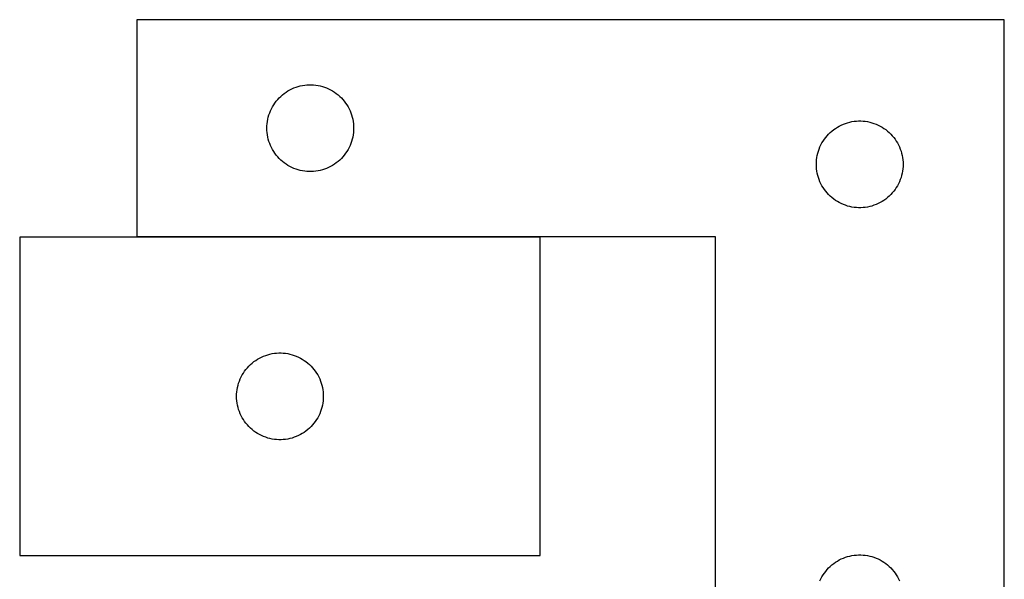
# Model space of a CAD drawing. Header units: millimetres. Extents: x 7 to 1492, y 7 to 455.
# Tile 2 of 6: x 22 to 363, y 262 to 455. Entities that reach past the tile are written whole.
import ezdxf

# ---------------------------------------------------------------- set-up
doc = ezdxf.new("R2010")
doc.units = ezdxf.units.MM
doc.layers.add('COMMON', color=5, linetype='CONTINUOUS', true_color=0x0000ff)
doc.layers.add('CUT', color=7, linetype='CONTINUOUS', true_color=0x000000)

msp = doc.modelspace()

# ---------------------------------------------------------------- linework, layer by layer
at = {"layer": 'COMMON'}
msp.add_line((202.232355, 380.321943), (62.71906, 380.321943), dxfattribs=at)
at = {"layer": 'CUT'}
for p, q in [((362.71906, 455.421943), (62.71906, 455.421943)), ((62.71906, 455.421943), (62.71906, 380.421943)), ((362.71906, 205.421943), (362.71906, 455.421943)), ((118.526776, 432.324191), (119.273744, 432.520908)), ((119.273744, 432.520908), (120.029849, 432.678912)), ((120.029849, 432.678912), (120.793085, 432.797783)), ((120.793085, 432.797783), (121.561428, 432.877206)), ((121.561428, 432.877206), (122.332842, 432.91697)), ((122.332842, 432.91697), (123.105279, 432.91697)), ((123.105279, 432.91697), (123.876692, 432.877206)), ((123.876692, 432.877206), (124.645036, 432.797783)), ((124.645036, 432.797783), (125.408272, 432.678912)), ((125.408272, 432.678912), (126.164376, 432.520908)), ((126.164376, 432.520908), (126.911345, 432.324191)), ((112.52996, 428.930223), (113.110163, 429.440149)), ((113.110163, 429.440149), (113.715846, 429.919531)), ((113.715846, 429.919531), (114.345405, 430.367098)), ((114.345405, 430.367098), (114.997168, 430.781662)), ((114.997168, 430.781662), (115.669409, 431.162125)), ((115.669409, 431.162125), (116.360345, 431.507477)), ((116.360345, 431.507477), (117.068142, 431.816802)), ((117.068142, 431.816802), (117.790925, 432.089281)), ((117.790925, 432.089281), (118.526776, 432.324191)), ((126.911345, 432.324191), (127.647196, 432.089281)), ((127.647196, 432.089281), (128.369979, 431.816802)), ((128.369979, 431.816802), (129.077776, 431.507477)), ((129.077776, 431.507477), (129.768712, 431.162125)), ((129.768712, 431.162125), (130.440952, 430.781662)), ((130.440952, 430.781662), (131.092716, 430.367098)), ((131.092716, 430.367098), (131.722275, 429.919531)), ((131.722275, 429.919531), (132.327958, 429.440149)), ((132.327958, 429.440149), (132.90816, 428.930223)), ((109.664782, 425.310164), (110.062427, 425.972386)), ((110.062427, 425.972386), (110.493635, 426.613259)), ((110.493635, 426.613259), (110.957263, 427.231085)), ((110.957263, 427.231085), (111.452081, 427.824224)), ((111.452081, 427.824224), (111.976778, 428.391105)), ((111.976778, 428.391105), (112.52996, 428.930223)), ((132.90816, 428.930223), (133.461343, 428.391105)), ((133.461343, 428.391105), (133.986039, 427.824224)), ((133.986039, 427.824224), (134.480857, 427.231085)), ((134.480857, 427.231085), (134.944485, 426.613259)), ((134.944485, 426.613259), (135.375694, 425.972386)), ((135.375694, 425.972386), (135.773339, 425.310164)), ((108.213644, 421.742009), (108.42953, 422.483665)), ((108.42953, 422.483665), (108.683308, 423.213224)), ((108.683308, 423.213224), (108.974307, 423.928751)), ((108.974307, 423.928751), (109.301754, 424.62835)), ((109.301754, 424.62835), (109.664782, 425.310164)), ((135.773339, 425.310164), (136.136367, 424.62835)), ((136.136367, 424.62835), (136.463814, 423.928751)), ((136.463814, 423.928751), (136.754813, 423.213224)), ((136.754813, 423.213224), (137.008591, 422.483665)), ((137.008591, 422.483665), (137.224476, 421.742009)), ((107.738949, 418.694124), (107.798562, 419.464258)), ((107.798562, 419.464258), (107.897742, 420.230301)), ((107.897742, 420.230301), (108.036225, 420.990224)), ((108.036225, 420.990224), (108.213644, 421.742009)), ((137.224476, 421.742009), (137.401896, 420.990224)), ((137.401896, 420.990224), (137.540379, 420.230301)), ((137.540379, 420.230301), (137.639559, 419.464258)), ((137.639559, 419.464258), (137.699172, 418.694124)), ((305.669409, 418.662125), (306.360345, 419.007477)), ((306.360345, 419.007477), (307.068142, 419.316802)), ((307.068142, 419.316802), (307.790925, 419.589281)), ((307.790925, 419.589281), (308.526776, 419.824191)), ((308.526776, 419.824191), (309.273744, 420.020908)), ((309.273744, 420.020908), (310.029849, 420.178912)), ((310.029849, 420.178912), (310.793085, 420.297783)), ((310.793085, 420.297783), (311.561428, 420.377206)), ((311.561428, 420.377206), (312.332842, 420.41697)), ((312.332842, 420.41697), (313.105279, 420.41697)), ((313.105279, 420.41697), (313.876692, 420.377206)), ((313.876692, 420.377206), (314.645036, 420.297783)), ((314.645036, 420.297783), (315.408272, 420.178912)), ((315.408272, 420.178912), (316.164376, 420.020908)), ((316.164376, 420.020908), (316.911345, 419.824191)), ((316.911345, 419.824191), (317.647196, 419.589281)), ((317.647196, 419.589281), (318.369979, 419.316802)), ((318.369979, 419.316802), (319.077776, 419.007477)), ((319.077776, 419.007477), (319.768712, 418.662125)), ((107.71906, 417.921943), (107.738949, 418.694124)), ((107.738949, 417.149761), (107.71906, 417.921943)), ((107.798562, 416.379628), (107.738949, 417.149761)), ((107.897742, 415.613584), (107.798562, 416.379628)), ((108.036225, 414.853662), (107.897742, 415.613584)), ((137.540379, 415.613584), (137.401896, 414.853662)), ((137.639559, 416.379628), (137.540379, 415.613584)), ((137.699172, 417.149761), (137.639559, 416.379628)), ((137.699172, 418.694124), (137.71906, 417.921943)), ((137.71906, 417.921943), (137.699172, 417.149761)), ((301.452081, 415.324224), (301.976778, 415.891105)), ((301.976778, 415.891105), (302.52996, 416.430223)), ((302.52996, 416.430223), (303.110163, 416.940149)), ((303.110163, 416.940149), (303.715846, 417.419531)), ((303.715846, 417.419531), (304.345405, 417.867098)), ((304.345405, 417.867098), (304.997168, 418.281662)), ((304.997168, 418.281662), (305.669409, 418.662125)), ((319.768712, 418.662125), (320.440952, 418.281662)), ((320.440952, 418.281662), (321.092716, 417.867098)), ((321.092716, 417.867098), (321.722275, 417.419531)), ((321.722275, 417.419531), (322.327958, 416.940149)), ((322.327958, 416.940149), (322.90816, 416.430223)), ((322.90816, 416.430223), (323.461343, 415.891105)), ((323.461343, 415.891105), (323.986039, 415.324224)), ((108.213644, 414.101876), (108.036225, 414.853662)), ((108.42953, 413.36022), (108.213644, 414.101876)), ((108.683308, 412.630661), (108.42953, 413.36022)), ((108.974307, 411.915134), (108.683308, 412.630661)), ((136.754813, 412.630661), (136.463814, 411.915134)), ((137.008591, 413.36022), (136.754813, 412.630661)), ((137.224476, 414.101876), (137.008591, 413.36022)), ((137.401896, 414.853662), (137.224476, 414.101876)), ((298.974307, 411.428751), (299.301754, 412.12835)), ((299.301754, 412.12835), (299.664782, 412.810164)), ((299.664782, 412.810164), (300.062427, 413.472386)), ((300.062427, 413.472386), (300.493635, 414.113259)), ((300.493635, 414.113259), (300.957263, 414.731085)), ((300.957263, 414.731085), (301.452081, 415.324224)), ((323.986039, 415.324224), (324.480857, 414.731085)), ((324.480857, 414.731085), (324.944485, 414.113259)), ((324.944485, 414.113259), (325.375694, 413.472386)), ((325.375694, 413.472386), (325.773339, 412.810164)), ((325.773339, 412.810164), (326.136367, 412.12835)), ((326.136367, 412.12835), (326.463814, 411.428751)), ((109.301754, 411.215536), (108.974307, 411.915134)), ((109.664782, 410.533722), (109.301754, 411.215536)), ((110.062427, 409.8715), (109.664782, 410.533722)), ((110.493635, 409.230626), (110.062427, 409.8715)), ((110.957263, 408.6128), (110.493635, 409.230626)), ((111.452081, 408.019661), (110.957263, 408.6128)), ((134.480857, 408.6128), (133.986039, 408.019661)), ((134.944485, 409.230626), (134.480857, 408.6128)), ((135.375694, 409.8715), (134.944485, 409.230626)), ((135.773339, 410.533722), (135.375694, 409.8715)), ((136.136367, 411.215536), (135.773339, 410.533722)), ((136.463814, 411.915134), (136.136367, 411.215536)), ((298.036225, 408.490224), (298.213644, 409.242009)), ((298.213644, 409.242009), (298.42953, 409.983665)), ((298.42953, 409.983665), (298.683308, 410.713224)), ((298.683308, 410.713224), (298.974307, 411.428751)), ((326.463814, 411.428751), (326.754813, 410.713224)), ((326.754813, 410.713224), (327.008591, 409.983665)), ((327.008591, 409.983665), (327.224476, 409.242009)), ((327.224476, 409.242009), (327.401896, 408.490224)), ((111.976778, 407.45278), (111.452081, 408.019661)), ((112.52996, 406.913662), (111.976778, 407.45278)), ((113.110163, 406.403736), (112.52996, 406.913662)), ((113.715846, 405.924354), (113.110163, 406.403736)), ((114.345405, 405.476787), (113.715846, 405.924354)), ((114.997168, 405.062223), (114.345405, 405.476787)), ((131.092716, 405.476787), (130.440952, 405.062223)), ((131.722275, 405.924354), (131.092716, 405.476787)), ((132.327958, 406.403736), (131.722275, 405.924354)), ((132.90816, 406.913662), (132.327958, 406.403736)), ((133.461343, 407.45278), (132.90816, 406.913662)), ((133.986039, 408.019661), (133.461343, 407.45278)), ((297.71906, 405.421943), (297.738949, 406.194124)), ((297.738949, 404.649761), (297.71906, 405.421943)), ((297.738949, 406.194124), (297.798562, 406.964258)), ((297.798562, 406.964258), (297.897742, 407.730301)), ((297.897742, 407.730301), (298.036225, 408.490224)), ((327.401896, 408.490224), (327.540379, 407.730301)), ((327.540379, 407.730301), (327.639559, 406.964258)), ((327.639559, 406.964258), (327.699172, 406.194124)), ((327.699172, 406.194124), (327.71906, 405.421943)), ((327.71906, 405.421943), (327.699172, 404.649761)), ((115.669409, 404.681761), (114.997168, 405.062223)), ((116.360345, 404.336409), (115.669409, 404.681761)), ((117.068142, 404.027083), (116.360345, 404.336409)), ((117.790925, 403.754604), (117.068142, 404.027083)), ((118.526776, 403.519695), (117.790925, 403.754604)), ((119.273744, 403.322977), (118.526776, 403.519695)), ((120.029849, 403.164973), (119.273744, 403.322977)), ((120.793085, 403.046103), (120.029849, 403.164973)), ((121.561428, 402.96668), (120.793085, 403.046103)), ((122.332842, 402.926916), (121.561428, 402.96668)), ((123.105279, 402.926916), (122.332842, 402.926916)), ((123.876692, 402.96668), (123.105279, 402.926916)), ((124.645036, 403.046103), (123.876692, 402.96668)), ((125.408272, 403.164973), (124.645036, 403.046103)), ((126.164376, 403.322977), (125.408272, 403.164973)), ((126.911345, 403.519695), (126.164376, 403.322977)), ((127.647196, 403.754604), (126.911345, 403.519695)), ((128.369979, 404.027083), (127.647196, 403.754604)), ((129.077776, 404.336409), (128.369979, 404.027083)), ((129.768712, 404.681761), (129.077776, 404.336409)), ((130.440952, 405.062223), (129.768712, 404.681761)), ((297.798562, 403.879628), (297.738949, 404.649761)), ((297.897742, 403.113584), (297.798562, 403.879628)), ((298.036225, 402.353662), (297.897742, 403.113584)), ((298.213644, 401.601876), (298.036225, 402.353662)), ((327.401896, 402.353662), (327.224476, 401.601876)), ((327.540379, 403.113584), (327.401896, 402.353662)), ((327.639559, 403.879628), (327.540379, 403.113584)), ((327.699172, 404.649761), (327.639559, 403.879628)), ((298.42953, 400.86022), (298.213644, 401.601876)), ((298.683308, 400.130661), (298.42953, 400.86022)), ((298.974307, 399.415134), (298.683308, 400.130661)), ((299.301754, 398.715536), (298.974307, 399.415134)), ((299.664782, 398.033722), (299.301754, 398.715536)), ((326.136367, 398.715536), (325.773339, 398.033722)), ((326.463814, 399.415134), (326.136367, 398.715536)), ((326.754813, 400.130661), (326.463814, 399.415134)), ((327.008591, 400.86022), (326.754813, 400.130661)), ((327.224476, 401.601876), (327.008591, 400.86022)), ((300.062427, 397.3715), (299.664782, 398.033722)), ((300.493635, 396.730626), (300.062427, 397.3715)), ((300.957263, 396.1128), (300.493635, 396.730626)), ((301.452081, 395.519661), (300.957263, 396.1128)), ((301.976778, 394.95278), (301.452081, 395.519661)), ((323.986039, 395.519661), (323.461343, 394.95278)), ((324.480857, 396.1128), (323.986039, 395.519661)), ((324.944485, 396.730626), (324.480857, 396.1128)), ((325.375694, 397.3715), (324.944485, 396.730626)), ((325.773339, 398.033722), (325.375694, 397.3715)), ((302.52996, 394.413662), (301.976778, 394.95278)), ((303.110163, 393.903736), (302.52996, 394.413662)), ((303.715846, 393.424354), (303.110163, 393.903736)), ((304.345405, 392.976787), (303.715846, 393.424354)), ((304.997168, 392.562223), (304.345405, 392.976787)), ((305.669409, 392.181761), (304.997168, 392.562223)), ((306.360345, 391.836409), (305.669409, 392.181761)), ((307.068142, 391.527083), (306.360345, 391.836409)), ((319.077776, 391.836409), (318.369979, 391.527083)), ((319.768712, 392.181761), (319.077776, 391.836409)), ((320.440952, 392.562223), (319.768712, 392.181761)), ((321.092716, 392.976787), (320.440952, 392.562223)), ((321.722275, 393.424354), (321.092716, 392.976787)), ((322.327958, 393.903736), (321.722275, 393.424354)), ((322.90816, 394.413662), (322.327958, 393.903736)), ((323.461343, 394.95278), (322.90816, 394.413662)), ((307.790925, 391.254604), (307.068142, 391.527083)), ((308.526776, 391.019695), (307.790925, 391.254604)), ((309.273744, 390.822977), (308.526776, 391.019695)), ((310.029849, 390.664973), (309.273744, 390.822977)), ((310.793085, 390.546103), (310.029849, 390.664973)), ((311.561428, 390.46668), (310.793085, 390.546103)), ((312.332842, 390.426916), (311.561428, 390.46668)), ((313.105279, 390.426916), (312.332842, 390.426916)), ((313.876692, 390.46668), (313.105279, 390.426916)), ((314.645036, 390.546103), (313.876692, 390.46668)), ((315.408272, 390.664973), (314.645036, 390.546103)), ((316.164376, 390.822977), (315.408272, 390.664973)), ((316.911345, 391.019695), (316.164376, 390.822977)), ((317.647196, 391.254604), (316.911345, 391.019695)), ((318.369979, 391.527083), (317.647196, 391.254604)), ((202.232355, 380.221942), (22.232355, 380.221942)), ((22.232355, 380.221942), (22.232355, 270.221942)), ((62.71906, 380.421943), (262.71906, 380.421943)), ((202.232355, 270.221942), (202.232355, 380.221942)), ((262.71906, 380.421943), (262.71906, 205.421943)), ((102.623457, 336.740148), (103.229141, 337.21953)), ((103.229141, 337.21953), (103.858699, 337.667097)), ((103.858699, 337.667097), (104.510463, 338.081661)), ((104.510463, 338.081661), (105.182704, 338.462124)), ((105.182704, 338.462124), (105.873639, 338.807476)), ((105.873639, 338.807476), (106.581436, 339.116801)), ((106.581436, 339.116801), (107.304219, 339.38928)), ((107.304219, 339.38928), (108.04007, 339.62419)), ((108.04007, 339.62419), (108.787039, 339.820907)), ((108.787039, 339.820907), (109.543143, 339.978911)), ((109.543143, 339.978911), (110.306379, 340.097782)), ((110.306379, 340.097782), (111.074723, 340.177205)), ((111.074723, 340.177205), (111.846136, 340.216969)), ((111.846136, 340.216969), (112.618574, 340.216969)), ((112.618574, 340.216969), (113.389987, 340.177205)), ((113.389987, 340.177205), (114.15833, 340.097782)), ((114.15833, 340.097782), (114.921566, 339.978911)), ((114.921566, 339.978911), (115.677671, 339.820907)), ((115.677671, 339.820907), (116.424639, 339.62419)), ((116.424639, 339.62419), (117.160491, 339.38928)), ((117.160491, 339.38928), (117.883273, 339.116801)), ((117.883273, 339.116801), (118.591071, 338.807476)), ((118.591071, 338.807476), (119.282006, 338.462124)), ((119.282006, 338.462124), (119.954247, 338.081661)), ((119.954247, 338.081661), (120.606011, 337.667097)), ((120.606011, 337.667097), (121.235569, 337.21953)), ((121.235569, 337.21953), (121.841253, 336.740148)), ((99.575721, 333.272385), (100.00693, 333.913258)), ((100.00693, 333.913258), (100.470558, 334.531084)), ((100.470558, 334.531084), (100.965376, 335.124223)), ((100.965376, 335.124223), (101.490072, 335.691104)), ((101.490072, 335.691104), (102.043255, 336.230222)), ((102.043255, 336.230222), (102.623457, 336.740148)), ((121.841253, 336.740148), (122.421455, 336.230222)), ((122.421455, 336.230222), (122.974638, 335.691104)), ((122.974638, 335.691104), (123.499334, 335.124223)), ((123.499334, 335.124223), (123.994152, 334.531084)), ((123.994152, 334.531084), (124.45778, 333.913258)), ((124.45778, 333.913258), (124.888988, 333.272385)), ((97.942824, 329.783664), (98.196603, 330.513223)), ((98.196603, 330.513223), (98.487601, 331.22875)), ((98.487601, 331.22875), (98.815049, 331.928349)), ((98.815049, 331.928349), (99.178076, 332.610163)), ((99.178076, 332.610163), (99.575721, 333.272385)), ((124.888988, 333.272385), (125.286633, 332.610163)), ((125.286633, 332.610163), (125.649661, 331.928349)), ((125.649661, 331.928349), (125.977108, 331.22875)), ((125.977108, 331.22875), (126.268107, 330.513223)), ((126.268107, 330.513223), (126.521886, 329.783664)), ((97.311857, 326.764257), (97.411036, 327.5303)), ((97.411036, 327.5303), (97.54952, 328.290223)), ((97.54952, 328.290223), (97.726939, 329.042008)), ((97.726939, 329.042008), (97.942824, 329.783664)), ((126.521886, 329.783664), (126.737771, 329.042008)), ((126.737771, 329.042008), (126.91519, 328.290223)), ((126.91519, 328.290223), (127.053673, 327.5303)), ((127.053673, 327.5303), (127.152853, 326.764257)), ((97.232355, 325.221942), (97.252243, 325.994123)), ((97.252243, 324.44976), (97.232355, 325.221942)), ((97.252243, 325.994123), (97.311857, 326.764257)), ((97.311857, 323.679627), (97.252243, 324.44976)), ((97.411036, 322.913583), (97.311857, 323.679627)), ((127.152853, 323.679627), (127.053673, 322.913583)), ((127.152853, 326.764257), (127.212466, 325.994123)), ((127.212466, 324.44976), (127.152853, 323.679627)), ((127.212466, 325.994123), (127.232355, 325.221942)), ((127.232355, 325.221942), (127.212466, 324.44976)), ((97.54952, 322.153661), (97.411036, 322.913583)), ((97.726939, 321.401875), (97.54952, 322.153661)), ((97.942824, 320.660219), (97.726939, 321.401875)), ((98.196603, 319.93066), (97.942824, 320.660219)), ((126.521886, 320.660219), (126.268107, 319.93066)), ((126.737771, 321.401875), (126.521886, 320.660219)), ((126.91519, 322.153661), (126.737771, 321.401875)), ((127.053673, 322.913583), (126.91519, 322.153661)), ((98.487601, 319.215133), (98.196603, 319.93066)), ((98.815049, 318.515535), (98.487601, 319.215133)), ((99.178076, 317.833721), (98.815049, 318.515535)), ((99.575721, 317.171499), (99.178076, 317.833721)), ((100.00693, 316.530625), (99.575721, 317.171499)), ((124.888988, 317.171499), (124.45778, 316.530625)), ((125.286633, 317.833721), (124.888988, 317.171499)), ((125.649661, 318.515535), (125.286633, 317.833721)), ((125.977108, 319.215133), (125.649661, 318.515535)), ((126.268107, 319.93066), (125.977108, 319.215133)), ((100.470558, 315.912799), (100.00693, 316.530625)), ((100.965376, 315.31966), (100.470558, 315.912799)), ((101.490072, 314.752779), (100.965376, 315.31966)), ((102.043255, 314.213661), (101.490072, 314.752779)), ((102.623457, 313.703735), (102.043255, 314.213661)), ((103.229141, 313.224353), (102.623457, 313.703735)), ((121.841253, 313.703735), (121.235569, 313.224353)), ((122.421455, 314.213661), (121.841253, 313.703735)), ((122.974638, 314.752779), (122.421455, 314.213661)), ((123.499334, 315.31966), (122.974638, 314.752779)), ((123.994152, 315.912799), (123.499334, 315.31966)), ((124.45778, 316.530625), (123.994152, 315.912799)), ((103.858699, 312.776786), (103.229141, 313.224353)), ((104.510463, 312.362222), (103.858699, 312.776786)), ((105.182704, 311.98176), (104.510463, 312.362222)), ((105.873639, 311.636408), (105.182704, 311.98176)), ((106.581436, 311.327082), (105.873639, 311.636408)), ((107.304219, 311.054603), (106.581436, 311.327082)), ((108.04007, 310.819694), (107.304219, 311.054603)), ((108.787039, 310.622976), (108.04007, 310.819694)), ((109.543143, 310.464972), (108.787039, 310.622976)), ((110.306379, 310.346102), (109.543143, 310.464972)), ((111.074723, 310.266679), (110.306379, 310.346102)), ((111.846136, 310.226915), (111.074723, 310.266679)), ((112.618574, 310.226915), (111.846136, 310.226915)), ((113.389987, 310.266679), (112.618574, 310.226915)), ((114.15833, 310.346102), (113.389987, 310.266679)), ((114.921566, 310.464972), (114.15833, 310.346102)), ((115.677671, 310.622976), (114.921566, 310.464972)), ((116.424639, 310.819694), (115.677671, 310.622976)), ((117.160491, 311.054603), (116.424639, 310.819694)), ((117.883273, 311.327082), (117.160491, 311.054603)), ((118.591071, 311.636408), (117.883273, 311.327082)), ((119.282006, 311.98176), (118.591071, 311.636408)), ((119.954247, 312.362222), (119.282006, 311.98176)), ((120.606011, 312.776786), (119.954247, 312.362222)), ((121.235569, 313.224353), (120.606011, 312.776786)), ((22.232355, 270.221942), (202.232355, 270.221942)), ((305.669409, 268.662125), (306.360345, 269.007477)), ((306.360345, 269.007477), (307.068142, 269.316802)), ((307.068142, 269.316802), (307.790925, 269.589281)), ((307.790925, 269.589281), (308.526776, 269.824191)), ((308.526776, 269.824191), (309.273744, 270.020908)), ((309.273744, 270.020908), (310.029849, 270.178912)), ((310.029849, 270.178912), (310.793085, 270.297783)), ((310.793085, 270.297783), (311.561428, 270.377206)), ((311.561428, 270.377206), (312.332842, 270.41697)), ((312.332842, 270.41697), (313.105279, 270.41697)), ((313.105279, 270.41697), (313.876692, 270.377206)), ((313.876692, 270.377206), (314.645036, 270.297783)), ((314.645036, 270.297783), (315.408272, 270.178912)), ((315.408272, 270.178912), (316.164376, 270.020908)), ((316.164376, 270.020908), (316.911345, 269.824191)), ((316.911345, 269.824191), (317.647196, 269.589281)), ((317.647196, 269.589281), (318.369979, 269.316802)), ((318.369979, 269.316802), (319.077776, 269.007477)), ((319.077776, 269.007477), (319.768712, 268.662125)), ((301.452081, 265.324224), (301.976778, 265.891105)), ((301.976778, 265.891105), (302.52996, 266.430223)), ((302.52996, 266.430223), (303.110163, 266.940149)), ((303.110163, 266.940149), (303.715846, 267.419531)), ((303.715846, 267.419531), (304.345405, 267.867098)), ((304.345405, 267.867098), (304.997168, 268.281662)), ((304.997168, 268.281662), (305.669409, 268.662125)), ((319.768712, 268.662125), (320.440952, 268.281662)), ((320.440952, 268.281662), (321.092716, 267.867098)), ((321.092716, 267.867098), (321.722275, 267.419531)), ((321.722275, 267.419531), (322.327958, 266.940149)), ((322.327958, 266.940149), (322.90816, 266.430223)), ((322.90816, 266.430223), (323.461343, 265.891105)), ((323.461343, 265.891105), (323.986039, 265.324224)), ((299.301754, 262.12835), (299.664782, 262.810164)), ((299.664782, 262.810164), (300.062427, 263.472386)), ((300.062427, 263.472386), (300.493635, 264.113259)), ((300.493635, 264.113259), (300.957263, 264.731085)), ((300.957263, 264.731085), (301.452081, 265.324224)), ((323.986039, 265.324224), (324.480857, 264.731085)), ((324.480857, 264.731085), (324.944485, 264.113259)), ((324.944485, 264.113259), (325.375694, 263.472386)), ((325.375694, 263.472386), (325.773339, 262.810164)), ((325.773339, 262.810164), (326.136367, 262.12835)), ((298.974307, 261.428751), (299.301754, 262.12835)), ((326.136367, 262.12835), (326.463814, 261.428751))]:
    msp.add_line(p, q, dxfattribs=at)

doc.saveas('drawing.dxf')
